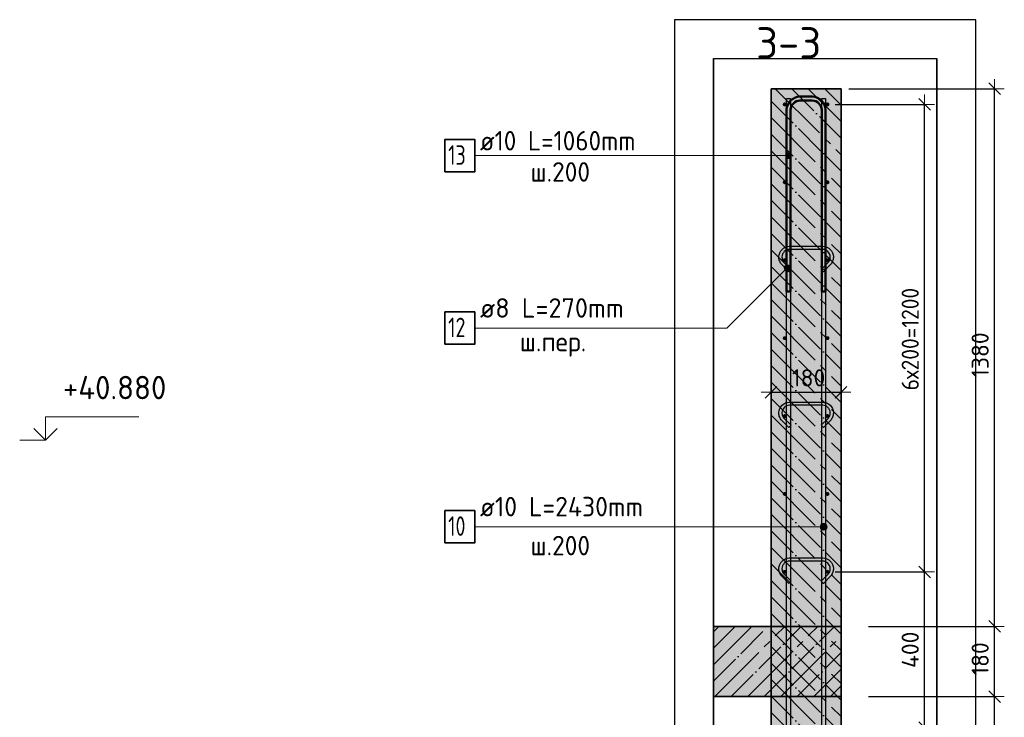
# Model space of a CAD drawing. Header units: millimetres. Extents: x -2995 to 60896, y -2809 to 57831.
# Tile 137 of 169: x 35292 to 37820, y 41441 to 43232. Entities that reach past the tile are written whole.
import ezdxf

# ---------------------------------------------------------------- set-up
doc = ezdxf.new("R2010")
doc.units = ezdxf.units.MM
doc.header["$PDMODE"] = 65
doc.linetypes.add('______11', pattern=[100, 80, -10, 0, -10])
doc.linetypes.add('______5', pattern=[220, 160, -20, 20, -20])
for name, color, linetype, lineweight in [('Standard', 7, 'Continuous', 25), ('Арм.стержн. Арматура края', 96, 'Continuous', 35), ('Арм.стержн. вертикальными 1', 22, 'Continuous', 35), ('Арм.стержн.горизонт. 1', 180, 'Continuous', 35), ('Высотная отметки_ общее', 7, 'Continuous', 13), ('Размерная линия_ общее', 7, 'Continuous', 13)]:
    doc.layers.add(name, color=color, linetype=linetype, lineweight=lineweight)
doc.layers.add('Арм.стержн.Стяжки', color=7, linetype='Continuous', lineweight=35, true_color=0x501e0f)
doc.layers.add('Осевая линия_ общее', color=7, linetype='______5', lineweight=13, true_color=0xa0a0a0)
doc.styles.add('ISOCPEUR', font='ISOCPEUR')
doc.dimstyles.new('DIMSTYLE_5', dxfattribs={"dimtxt": 44, "dimasz": 50, "dimexe": 0, "dimexo": 0, "dimgap": 22, "dimtad": 2, "dimdec": 0, "dimrnd": 5, "dimzin": 12, "dimdsep": 46, "dimtxsty": 'ISOCPEUR', "dimblk1": 'ALL_ML_STRICH', "dimblk2": 'ALL_ML_STRICH', "dimsah": 1, "dimcen": 0, "dimclrd": 7, "dimclre": 256, "dimclrt": 7, "dimadec": 0, "dimazin": 0, "dimtfac": 1, "dimtdec": 0, "dimtix": 1, "dimtmove": 2, "dimatfit": 3, "dimfxl": 0, "dimtzin": 0, "dimlwd": 0, "dimlwe": -3, "dimarcsym": 0})

# ---------------------------------------------------------------- blocks, each defined once
blk = doc.blocks.new('COMPLEX_ELEVATIONDIM_17')
at = {"layer": 'Высотная отметки_ общее', "color": 7, "linetype": 'Continuous', "lineweight": 13, "transparency": 33554687}
for p, q in [((35357.8, 42152.7), (35357.8, 42212.7)), ((35357.8, 42212.7), (35597.8, 42212.7)), ((35357.8, 42152.7), (35327.8, 42182.7)), ((35357.8, 42152.7), (35387.8, 42182.7)), ((35357.8, 42152.7), (35291.7, 42152.7)), ((35357.8, 42152.7), (35357.8, 42152.7)), ((35357.8, 42152.7), (35357.8, 42152.7)), ((35357.8, 42152.7), (35357.8, 42152.7)), ((35357.8, 42152.7), (35357.8, 42152.7))]:
    blk.add_line(p, q, dxfattribs=at)
at = {"layer": 'Высотная отметки_ общее', "color": 7, "linetype": 'Continuous', "lineweight": 13, "transparency": 33554687, "insert": (35402.8, 42257.7), "char_height": 60, "width": 304.516, "attachment_point": 7, "style": 'ISOCPEUR'}
blk.add_mtext('\\W0.96;+40.880', dxfattribs=at)
blk = doc.blocks.new('ALL_ML_STRICH')
at = {"color": 0, "linetype": 'ByBlock', "lineweight": -2}
for p, q in [((-1, 0), (0.5, 0)), ((-0.3, -0.3), (0.3, 0.3)), ((0, -0.5), (0, 0.5))]:
    blk.add_line(p, q, dxfattribs=at)
blk = doc.blocks.new('*D444')
at = {"layer": 'DEFPOINTS', "color": 7, "linetype": 'Continuous', "lineweight": 13, "transparency": 33554687}
for p in [(37220.8, 42285.7), (37220.8, 42275.7), (37400.8, 42284)]:
    blk.add_point(p, dxfattribs=at)
at = {"layer": 'Размерная линия_ общее', "color": 253, "linetype": 'Continuous', "lineweight": -2, "true_color": 0xa0a0a0, "transparency": 33554687}
for p, q in [((37220.8, 42275.7), (37220.8, 42275.7)), ((37400.8, 42275.7), (37400.8, 42275.7))]:
    blk.add_line(p, q, dxfattribs=at)
at = {"layer": 'Размерная линия_ общее', "color": 7, "linetype": 'Continuous', "lineweight": -2, "transparency": 33554687}
blk.add_line((37220.8, 42275.7), (37400.8, 42275.7), dxfattribs=at)
at = {"layer": 'Размерная линия_ общее', "color": 7, "linetype": 'Continuous', "lineweight": 13, "transparency": 33554687, "xscale": 50, "yscale": 50, "zscale": 50, "rotation": 180}
blk.add_blockref('ALL_ML_STRICH', (37220.8, 42275.7), dxfattribs=at)
at = {"layer": 'Размерная линия_ общее', "color": 7, "linetype": 'Continuous', "lineweight": 13, "transparency": 33554687, "xscale": 50, "yscale": 50, "zscale": 50}
blk.add_blockref('ALL_ML_STRICH', (37400.8, 42275.7), dxfattribs=at)
at = {"layer": 'Размерная линия_ общее', "color": 7, "linetype": 'Continuous', "lineweight": 13, "transparency": 33554687, "insert": (37317.4, 42312.7), "char_height": 44, "width": 132, "attachment_point": 5, "style": 'ISOCPEUR'}
blk.add_mtext('\\A1;{180}', dxfattribs=at)
blk = doc.blocks.new('*D449')
at = {"layer": 'DEFPOINTS', "color": 7, "linetype": 'Continuous', "lineweight": 13, "transparency": 33554687}
for p in [(37365.8, 41814.6), (37365.8, 41414.6), (37615.2, 41414.6)]:
    blk.add_point(p, dxfattribs=at)
at = {"layer": 'Размерная линия_ общее', "color": 253, "linetype": 'Continuous', "lineweight": -2, "true_color": 0xa0a0a0, "transparency": 33554687}
for p, q in [((37385.8, 41814.6), (37615.2, 41814.6)), ((37385.8, 41414.6), (37615.2, 41414.6))]:
    blk.add_line(p, q, dxfattribs=at)
at = {"layer": 'Размерная линия_ общее', "color": 7, "linetype": 'Continuous', "lineweight": -2, "transparency": 33554687}
blk.add_line((37615.2, 41414.6), (37615.2, 41814.6), dxfattribs=at)
at = {"layer": 'Размерная линия_ общее', "color": 7, "linetype": 'Continuous', "lineweight": 13, "transparency": 33554687, "xscale": 50, "yscale": 50, "zscale": 50}
for p, rotation in [((37615.2, 41814.6), 90), ((37615.2, 41414.6), 270)]:
    blk.add_blockref('ALL_ML_STRICH', p, dxfattribs=dict(at, rotation=rotation))
at = {"layer": 'Размерная линия_ общее', "color": 7, "linetype": 'Continuous', "lineweight": 13, "transparency": 33554687, "insert": (37578.2, 41614.6), "char_height": 44, "width": 132, "attachment_point": 5, "rotation": 90, "style": 'ISOCPEUR'}
blk.add_mtext('\\A1;{400}', dxfattribs=at)
blk = doc.blocks.new('*D450')
at = {"layer": 'DEFPOINTS', "color": 7, "linetype": 'Continuous', "lineweight": 13, "transparency": 33554687}
for p in [(37365.8, 43014.6), (37365.8, 41814.6), (37615.2, 41814.6)]:
    blk.add_point(p, dxfattribs=at)
at = {"layer": 'Размерная линия_ общее', "color": 253, "linetype": 'Continuous', "lineweight": -2, "true_color": 0xa0a0a0, "transparency": 33554687}
for p, q in [((37385.8, 43014.6), (37615.2, 43014.6)), ((37385.8, 41814.6), (37615.2, 41814.6))]:
    blk.add_line(p, q, dxfattribs=at)
at = {"layer": 'Размерная линия_ общее', "color": 7, "linetype": 'Continuous', "lineweight": -2, "transparency": 33554687}
blk.add_line((37615.2, 41814.6), (37615.2, 43014.6), dxfattribs=at)
at = {"layer": 'Размерная линия_ общее', "color": 7, "linetype": 'Continuous', "lineweight": 13, "transparency": 33554687, "xscale": 50, "yscale": 50, "zscale": 50}
for p, rotation in [((37615.2, 43014.6), 90), ((37615.2, 41814.6), 270)]:
    blk.add_blockref('ALL_ML_STRICH', p, dxfattribs=dict(at, rotation=rotation))
at = {"layer": 'Размерная линия_ общее', "color": 7, "linetype": 'Continuous', "lineweight": 13, "transparency": 33554687, "insert": (37556.2, 42280.6), "char_height": 44, "width": 2.2, "attachment_point": 1, "rotation": 90, "line_spacing_factor": 0.60241, "style": 'ISOCPEUR'}
blk.add_mtext('\\W0.91;6х200=1200', dxfattribs=at)
blk = doc.blocks.new('*D451')
at = {"layer": 'DEFPOINTS', "color": 7, "linetype": 'Continuous', "lineweight": 13, "transparency": 33554687}
for p in [(37450.8, 41494.6), (37460.6, 40574.6), (37794.7, 40574.6)]:
    blk.add_point(p, dxfattribs=at)
at = {"layer": 'Размерная линия_ общее', "color": 253, "linetype": 'Continuous', "lineweight": -2, "true_color": 0xa0a0a0, "transparency": 33554687}
for p, q in [((37470.8, 41494.6), (37794.7, 41494.6)), ((37480.6, 40574.6), (37794.7, 40574.6))]:
    blk.add_line(p, q, dxfattribs=at)
at = {"layer": 'Размерная линия_ общее', "color": 7, "linetype": 'Continuous', "lineweight": -2, "transparency": 33554687}
blk.add_line((37794.7, 40574.6), (37794.7, 41494.6), dxfattribs=at)
at = {"layer": 'Размерная линия_ общее', "color": 7, "linetype": 'Continuous', "lineweight": 13, "transparency": 33554687, "xscale": 50, "yscale": 50, "zscale": 50}
for p, rotation in [((37794.7, 41494.6), 90), ((37794.7, 40574.6), 270)]:
    blk.add_blockref('ALL_ML_STRICH', p, dxfattribs=dict(at, rotation=rotation))
at = {"layer": 'Размерная линия_ общее', "color": 7, "linetype": 'Continuous', "lineweight": 13, "transparency": 33554687, "insert": (37757.7, 41036.8), "char_height": 44, "width": 132, "attachment_point": 5, "rotation": 90, "style": 'ISOCPEUR'}
blk.add_mtext('\\A1;{920}', dxfattribs=at)
blk = doc.blocks.new('*D452')
at = {"layer": 'DEFPOINTS', "color": 7, "linetype": 'Continuous', "lineweight": 13, "transparency": 33554687}
for p in [(37450.8, 41674.6), (37450.8, 41494.6), (37794.7, 41494.6)]:
    blk.add_point(p, dxfattribs=at)
at = {"layer": 'Размерная линия_ общее', "color": 253, "linetype": 'Continuous', "lineweight": -2, "true_color": 0xa0a0a0, "transparency": 33554687}
for p, q in [((37470.8, 41674.6), (37794.7, 41674.6)), ((37470.8, 41494.6), (37794.7, 41494.6))]:
    blk.add_line(p, q, dxfattribs=at)
at = {"layer": 'Размерная линия_ общее', "color": 7, "linetype": 'Continuous', "lineweight": -2, "transparency": 33554687}
blk.add_line((37794.7, 41494.6), (37794.7, 41674.6), dxfattribs=at)
at = {"layer": 'Размерная линия_ общее', "color": 7, "linetype": 'Continuous', "lineweight": 13, "transparency": 33554687, "xscale": 50, "yscale": 50, "zscale": 50}
for p, rotation in [((37794.7, 41674.6), 90), ((37794.7, 41494.6), 270)]:
    blk.add_blockref('ALL_ML_STRICH', p, dxfattribs=dict(at, rotation=rotation))
at = {"layer": 'Размерная линия_ общее', "color": 7, "linetype": 'Continuous', "lineweight": 13, "transparency": 33554687, "insert": (37757.7, 41591.2), "char_height": 44, "width": 132, "attachment_point": 5, "rotation": 90, "style": 'ISOCPEUR'}
blk.add_mtext('\\A1;{180}', dxfattribs=at)
blk = doc.blocks.new('*D453')
at = {"layer": 'DEFPOINTS', "color": 7, "linetype": 'Continuous', "lineweight": 13, "transparency": 33554687}
for p in [(37400.8, 43054.6), (37450.8, 41674.6), (37794.7, 41674.6)]:
    blk.add_point(p, dxfattribs=at)
at = {"layer": 'Размерная линия_ общее', "color": 253, "linetype": 'Continuous', "lineweight": -2, "true_color": 0xa0a0a0, "transparency": 33554687}
for p, q in [((37420.8, 43054.6), (37794.7, 43054.6)), ((37470.8, 41674.6), (37794.7, 41674.6))]:
    blk.add_line(p, q, dxfattribs=at)
at = {"layer": 'Размерная линия_ общее', "color": 7, "linetype": 'Continuous', "lineweight": -2, "transparency": 33554687}
blk.add_line((37794.7, 41674.6), (37794.7, 43054.6), dxfattribs=at)
at = {"layer": 'Размерная линия_ общее', "color": 7, "linetype": 'Continuous', "lineweight": 13, "transparency": 33554687, "xscale": 50, "yscale": 50, "zscale": 50}
for p, rotation in [((37794.7, 43054.6), 90), ((37794.7, 41674.6), 270)]:
    blk.add_blockref('ALL_ML_STRICH', p, dxfattribs=dict(at, rotation=rotation))
at = {"layer": 'Размерная линия_ общее', "color": 7, "linetype": 'Continuous', "lineweight": 13, "transparency": 33554687, "insert": (37757.7, 42371.2), "char_height": 44, "width": 176, "attachment_point": 5, "rotation": 90, "style": 'ISOCPEUR'}
blk.add_mtext('\\A1;{1380}', dxfattribs=at)

msp = doc.modelspace()

# ---------------------------------------------------------------- hatches: boundary and pattern name
at = {"linetype": 'Continuous', "lineweight": -3, "transparency": 33554687}
msp.add_hatch(color=9, dxfattribs=at).paths.add_polyline_path([(37400.8, 41494.6), (37400.8, 41674.6), (37072.8, 41674.6), (37072.8, 41494.6)])
at = {"layer": 'Арм.стержн. Арматура края', "linetype": 'Continuous', "lineweight": 13, "transparency": 33554687}
for points in [[(37259.4, 42879.2), (37259.4, 42886.7), (37258.3, 42883)], [(37259.4, 42886.7), (37262.1, 42876.5), (37262.1, 42889.4)], [(37259.4, 42886.7), (37259.4, 42879.2), (37262.1, 42876.5)], [(37262.1, 42889.4), (37265.8, 42875.5), (37265.8, 42890.5)], [(37262.1, 42889.4), (37262.1, 42876.5), (37265.8, 42875.5)], [(37265.8, 42890.5), (37265.8, 42875.5), (37269.6, 42876.5)], [(37265.8, 42890.5), (37269.6, 42876.5), (37269.6, 42889.4)], [(37269.6, 42889.4), (37269.6, 42876.5), (37272.3, 42879.2)], [(37269.6, 42889.4), (37272.3, 42879.2), (37272.3, 42886.7)], [(37272.3, 42886.7), (37272.3, 42879.2), (37273.3, 42883)]]:
    msp.add_hatch(color=7, dxfattribs=at).paths.add_polyline_path(points)
at = {"layer": 'Арм.стержн. вертикальными 1', "linetype": 'Continuous', "lineweight": 13, "transparency": 33554687}
for points in [[(37348.1, 41926), (37348.1, 41935), (37346.8, 41930.5)], [(37348.1, 41935), (37351.3, 41922.7), (37351.3, 41938.2)], [(37348.1, 41935), (37348.1, 41926), (37351.3, 41922.7)], [(37351.3, 41938.2), (37355.8, 41921.5), (37355.8, 41939.5)], [(37351.3, 41938.2), (37351.3, 41922.7), (37355.8, 41921.5)], [(37355.8, 41939.5), (37355.8, 41921.5), (37360.3, 41922.7)], [(37355.8, 41939.5), (37360.3, 41922.7), (37360.3, 41938.2)], [(37360.3, 41938.2), (37360.3, 41922.7), (37363.6, 41926)], [(37360.3, 41938.2), (37363.6, 41926), (37363.6, 41935)], [(37363.6, 41935), (37363.6, 41926), (37364.8, 41930.5)]]:
    msp.add_hatch(color=7, dxfattribs=at).paths.add_polyline_path(points)
at = {"layer": 'Арм.стержн.горизонт. 1', "linetype": 'Continuous', "lineweight": 50, "transparency": 33554687}
for points in [[(37260.8, 43014.6), (37260.5, 43016.6), (37259.4, 43018.2), (37257.8, 43019.3), (37255.9, 43019.6), (37253.9, 43019.3), (37252.3, 43018.2), (37251.2, 43016.6), (37250.9, 43014.6), (37251.2, 43012.7), (37252.3, 43011.1), (37253.9, 43010), (37255.9, 43009.6), (37257.8, 43010), (37259.4, 43011.1), (37260.5, 43012.7)], [(37370.8, 43014.6), (37370.5, 43016.6), (37369.4, 43018.2), (37367.8, 43019.3), (37365.8, 43019.6), (37363.9, 43019.3), (37362.3, 43018.2), (37361.2, 43016.6), (37360.8, 43014.6), (37361.2, 43012.7), (37362.3, 43011.1), (37363.9, 43010), (37365.8, 43009.6), (37367.8, 43010), (37369.4, 43011.1), (37370.5, 43012.7)], [(37260.8, 42814.6), (37260.5, 42816.6), (37259.4, 42818.2), (37257.8, 42819.3), (37255.9, 42819.6), (37253.9, 42819.3), (37252.3, 42818.2), (37251.2, 42816.6), (37250.9, 42814.6), (37251.2, 42812.7), (37252.3, 42811.1), (37253.9, 42810), (37255.9, 42809.6), (37257.8, 42810), (37259.4, 42811.1), (37260.5, 42812.7)], [(37370.8, 42814.6), (37370.5, 42816.6), (37369.4, 42818.2), (37367.8, 42819.3), (37365.8, 42819.6), (37363.9, 42819.3), (37362.3, 42818.2), (37361.2, 42816.6), (37360.8, 42814.6), (37361.2, 42812.7), (37362.3, 42811.1), (37363.9, 42810), (37365.8, 42809.6), (37367.8, 42810), (37369.4, 42811.1), (37370.5, 42812.7)], [(37260.8, 42614.6), (37260.5, 42616.6), (37259.4, 42618.2), (37257.8, 42619.3), (37255.9, 42619.6), (37253.9, 42619.3), (37252.3, 42618.2), (37251.2, 42616.6), (37250.9, 42614.6), (37251.2, 42612.7), (37252.3, 42611.1), (37253.9, 42610), (37255.9, 42609.6), (37257.8, 42610), (37259.4, 42611.1), (37260.5, 42612.7)], [(37370.8, 42614.6), (37370.5, 42616.6), (37369.4, 42618.2), (37367.8, 42619.3), (37365.8, 42619.6), (37363.9, 42619.3), (37362.3, 42618.2), (37361.2, 42616.6), (37360.8, 42614.6), (37361.2, 42612.7), (37362.3, 42611.1), (37363.9, 42610), (37365.8, 42609.6), (37367.8, 42610), (37369.4, 42611.1), (37370.5, 42612.7)], [(37260.8, 42414.6), (37260.5, 42416.6), (37259.4, 42418.2), (37257.8, 42419.3), (37255.9, 42419.6), (37253.9, 42419.3), (37252.3, 42418.2), (37251.2, 42416.6), (37250.9, 42414.6), (37251.2, 42412.7), (37252.3, 42411.1), (37253.9, 42410), (37255.9, 42409.6), (37257.8, 42410), (37259.4, 42411.1), (37260.5, 42412.7)], [(37370.8, 42414.6), (37370.5, 42416.6), (37369.4, 42418.2), (37367.8, 42419.3), (37365.8, 42419.6), (37363.9, 42419.3), (37362.3, 42418.2), (37361.2, 42416.6), (37360.8, 42414.6), (37361.2, 42412.7), (37362.3, 42411.1), (37363.9, 42410), (37365.8, 42409.6), (37367.8, 42410), (37369.4, 42411.1), (37370.5, 42412.7)], [(37260.8, 42214.6), (37260.5, 42216.6), (37259.4, 42218.2), (37257.8, 42219.3), (37255.9, 42219.6), (37253.9, 42219.3), (37252.3, 42218.2), (37251.2, 42216.6), (37250.9, 42214.6), (37251.2, 42212.7), (37252.3, 42211.1), (37253.9, 42210), (37255.9, 42209.6), (37257.8, 42210), (37259.4, 42211.1), (37260.5, 42212.7)], [(37370.8, 42214.6), (37370.5, 42216.6), (37369.4, 42218.2), (37367.8, 42219.3), (37365.8, 42219.6), (37363.9, 42219.3), (37362.3, 42218.2), (37361.2, 42216.6), (37360.8, 42214.6), (37361.2, 42212.7), (37362.3, 42211.1), (37363.9, 42210), (37365.8, 42209.6), (37367.8, 42210), (37369.4, 42211.1), (37370.5, 42212.7)], [(37260.8, 42014.6), (37260.5, 42016.6), (37259.4, 42018.2), (37257.8, 42019.3), (37255.9, 42019.6), (37253.9, 42019.3), (37252.3, 42018.2), (37251.2, 42016.6), (37250.9, 42014.6), (37251.2, 42012.7), (37252.3, 42011.1), (37253.9, 42010), (37255.9, 42009.6), (37257.8, 42010), (37259.4, 42011.1), (37260.5, 42012.7)], [(37370.8, 42014.6), (37370.5, 42016.6), (37369.4, 42018.2), (37367.8, 42019.3), (37365.8, 42019.6), (37363.9, 42019.3), (37362.3, 42018.2), (37361.2, 42016.6), (37360.8, 42014.6), (37361.2, 42012.7), (37362.3, 42011.1), (37363.9, 42010), (37365.8, 42009.6), (37367.8, 42010), (37369.4, 42011.1), (37370.5, 42012.7)], [(37260.8, 41814.6), (37260.5, 41816.6), (37259.4, 41818.2), (37257.8, 41819.3), (37255.9, 41819.6), (37253.9, 41819.3), (37252.3, 41818.2), (37251.2, 41816.6), (37250.9, 41814.6), (37251.2, 41812.7), (37252.3, 41811.1), (37253.9, 41810), (37255.9, 41809.6), (37257.8, 41810), (37259.4, 41811.1), (37260.5, 41812.7)], [(37370.8, 41814.6), (37370.5, 41816.6), (37369.4, 41818.2), (37367.8, 41819.3), (37365.8, 41819.6), (37363.9, 41819.3), (37362.3, 41818.2), (37361.2, 41816.6), (37360.8, 41814.6), (37361.2, 41812.7), (37362.3, 41811.1), (37363.9, 41810), (37365.8, 41809.6), (37367.8, 41810), (37369.4, 41811.1), (37370.5, 41812.7)]]:
    msp.add_hatch(color=4, dxfattribs=at).paths.add_polyline_path(points)
at = {"layer": 'Арм.стержн.Стяжки', "linetype": 'Continuous', "lineweight": 13, "transparency": 33554687}
for points in [[(37255.1, 42597), (37267.6, 42589.8), (37257, 42600.4)], [(37257, 42600.4), (37269.5, 42593.2), (37260.4, 42602.3)], [(37257, 42600.4), (37267.6, 42589.8), (37269.5, 42593.2)], [(37260.4, 42602.3), (37269.5, 42593.2), (37269.5, 42597)], [(37260.4, 42602.3), (37269.5, 42597), (37264.2, 42602.3)], [(37264.2, 42602.3), (37269.5, 42597), (37267.6, 42600.4)], [(37255.1, 42593.2), (37264.2, 42587.9), (37255.1, 42597)], [(37255.1, 42597), (37264.2, 42587.9), (37267.6, 42589.8)], [(37260.4, 42587.9), (37255.1, 42593.2), (37257, 42589.8)], [(37255.1, 42593.2), (37260.4, 42587.9), (37264.2, 42587.9)]]:
    msp.add_hatch(color=7, dxfattribs=at).paths.add_polyline_path(points)
at = {"layer": 'Размерная линия_ общее', "linetype": 'Continuous', "lineweight": -3, "transparency": 33554687}
msp.add_hatch(color=7, dxfattribs=at).paths.add_polyline_path([(37400.8, 43054.6), (37220.8, 43054.6), (37220.8, 40574.6), (37400.8, 40574.6)])

# ---------------------------------------------------------------- linework, layer by layer
at = {"color": 7, "linetype": 'Continuous', "lineweight": 25, "transparency": 33554687}
msp.add_line((37072.8, 41724.6), (37072.8, 41444.6), dxfattribs=at)
at = {"color": 253, "linetype": '______11', "lineweight": -3, "true_color": 0xababab, "transparency": 33554687}
for p, q in [((37072.8, 41618.6), (37128.8, 41674.6)), ((37072.8, 41533.8), (37213.6, 41674.6)), ((37118.5, 41494.6), (37298.5, 41674.6)), ((37203.4, 41494.6), (37383.4, 41674.6)), ((37288.2, 41494.6), (37400.8, 41607.3)), ((37373.1, 41494.6), (37400.8, 41522.4))]:
    msp.add_line(p, q, dxfattribs=at)
at = {"color": 253, "linetype": '______5', "lineweight": -3, "true_color": 0xababab, "transparency": 33554687}
for p, q in [((37072.8, 41661.1), (37086.4, 41674.6)), ((37072.8, 41576.2), (37171.2, 41674.6)), ((37076.1, 41494.6), (37256.1, 41674.6)), ((37160.9, 41494.6), (37340.9, 41674.6)), ((37245.8, 41494.6), (37400.8, 41649.7)), ((37330.6, 41494.6), (37400.8, 41564.9))]:
    msp.add_line(p, q, dxfattribs=at)
at = {"color": 7, "linetype": 'Continuous', "lineweight": 35, "transparency": 33554687}
for p, q in [((37400.8, 41674.6), (37072.8, 41674.6)), ((37400.8, 41494.6), (37400.8, 41674.6)), ((37072.8, 41494.6), (37400.8, 41494.6))]:
    msp.add_line(p, q, dxfattribs=at)
at = {"layer": 'Standard', "color": 52, "linetype": 'Continuous', "lineweight": -3, "transparency": 33554687}
for p, q in [((37072.8, 43132), (37646.5, 43132)), ((37072.8, 43132), (37646.5, 43132)), ((37072.8, 40242.3), (37072.8, 43132)), ((37072.8, 43132), (37072.8, 40242.3)), ((37646.5, 40242.3), (37646.5, 43132)), ((37646.5, 43132), (37646.5, 40242.3))]:
    msp.add_line(p, q, dxfattribs=at)
at = {"layer": 'Standard', "color": 7, "linetype": 'Continuous', "lineweight": 25, "transparency": 33554687}
msp.add_lwpolyline([(36972.8, 40142.3), (37746.5, 40142.3), (37746.5, 43232), (36972.8, 43232), (36972.8, 40142.3)], dxfattribs=at)
at = {"layer": 'Арм.стержн. Арматура края', "color": 7, "linetype": 'Continuous', "lineweight": 13, "transparency": 33554687}
for p, q in [((36460.1, 42883), (37182.6, 42883)), ((37182.6, 42883), (37265.8, 42883)), ((37258.3, 42883), (37258.3, 42883)), ((37265.8, 42890.5), (37265.8, 42890.5)), ((37265.8, 42875.5), (37265.8, 42875.5)), ((37273.3, 42883), (37273.3, 42883))]:
    msp.add_line(p, q, dxfattribs=at)
at = {"layer": 'Арм.стержн. Арматура края', "color": 4, "linetype": 'Continuous', "lineweight": 50, "transparency": 33554687}
msp.add_lwpolyline([(37350.8, 42534.6), (37350.8, 43000.6), (37350.2, 43005.1), (37348.7, 43009.7), (37346.4, 43013.9), (37343.5, 43017.3), (37340.1, 43020.2), (37335.9, 43022.5), (37331.3, 43024), (37326.8, 43024.6), (37294.9, 43024.6), (37290.4, 43024), (37285.8, 43022.5), (37281.6, 43020.2), (37278.2, 43017.3), (37275.3, 43013.9), (37273, 43009.7), (37271.5, 43005.1), (37270.8, 43000.6), (37270.8, 42534.6), (37260.8, 42534.6), (37260.8, 43001.3), (37261.7, 43007.4), (37263.8, 43013.7), (37267.1, 43019.6), (37271.1, 43024.4), (37275.9, 43028.4), (37281.7, 43031.7), (37288.1, 43033.8), (37294.2, 43034.6), (37327.5, 43034.6), (37333.6, 43033.8), (37340, 43031.7), (37345.8, 43028.4), (37350.6, 43024.4), (37354.6, 43019.6), (37357.9, 43013.7), (37360, 43007.4), (37360.8, 43001.3), (37360.8, 42534.6), (37350.8, 42534.6)], dxfattribs=at)
at = {"layer": 'Арм.стержн. Арматура края', "color": 7, "linetype": 'Continuous', "lineweight": 35, "transparency": 33554687}
msp.add_lwpolyline([(36383.5, 42841.3), (36460.1, 42841.3), (36460.1, 42924.6), (36383.5, 42924.6), (36383.5, 42841.3)], dxfattribs=at)
at = {"layer": 'Арм.стержн. Арматура края', "color": 7, "linetype": 'Continuous', "lineweight": 13, "transparency": 33554687}
msp.add_circle((37265.8, 42883), 7.5, dxfattribs=at)
at = {"layer": 'Арм.стержн. вертикальными 1', "color": 7, "linetype": 'Continuous', "lineweight": 13, "transparency": 33554687}
for p, q in [((36460.1, 41930.5), (37182.6, 41930.5)), ((37182.6, 41930.5), (37355.8, 41930.5)), ((37346.8, 41930.5), (37346.8, 41930.5)), ((37355.8, 41939.5), (37355.8, 41939.5)), ((37355.8, 41921.5), (37355.8, 41921.5)), ((37364.8, 41930.5), (37364.8, 41930.5))]:
    msp.add_line(p, q, dxfattribs=at)
at = {"layer": 'Арм.стержн. вертикальными 1', "color": 4, "linetype": 'Continuous', "lineweight": 25, "transparency": 33554687}
for points in [[(37260.8, 40599.6), (37260.8, 43029.6), (37270.8, 43029.6), (37270.8, 40599.6), (37260.8, 40599.6)], [(37350.8, 40599.6), (37350.8, 43029.6), (37360.8, 43029.6), (37360.8, 40599.6), (37350.8, 40599.6)]]:
    msp.add_lwpolyline(points, dxfattribs=at)
at = {"layer": 'Арм.стержн. вертикальными 1', "color": 7, "linetype": 'Continuous', "lineweight": 35, "transparency": 33554687}
msp.add_lwpolyline([(36383.5, 41888.8), (36460.1, 41888.8), (36460.1, 41972.1), (36383.5, 41972.1), (36383.5, 41888.8)], dxfattribs=at)
at = {"layer": 'Арм.стержн. вертикальными 1', "color": 7, "linetype": 'Continuous', "lineweight": 13, "transparency": 33554687}
msp.add_circle((37355.8, 41930.5), 9, dxfattribs=at)
at = {"layer": 'Арм.стержн.Стяжки', "color": 7, "linetype": 'Continuous', "lineweight": 13, "transparency": 33554687}
for p, q in [((37257, 42600.4), (37257, 42600.4)), ((37267.6, 42600.4), (37267.6, 42600.4)), ((37107.6, 42440.5), (37262.3, 42595.1)), ((37257, 42589.8), (37257, 42589.8)), ((37267.6, 42589.8), (37267.6, 42589.8)), ((36460.1, 42440.5), (37107.6, 42440.5))]:
    msp.add_line(p, q, dxfattribs=at)
at = {"layer": 'Арм.стержн.Стяжки', "color": 40, "linetype": 'Continuous', "lineweight": 25, "transparency": 33554687}
for points in [[(37349.4, 42590.8), (37367.3, 42608.6), (37368.5, 42610.1), (37369.6, 42611.6), (37370.6, 42613.2), (37371.4, 42614.9), (37372, 42616.6), (37372.4, 42618.4), (37372.7, 42620.2), (37372.9, 42622.1), (37372.9, 42623.3), (37372.4, 42626.9), (37371.2, 42630.6), (37369.3, 42633.9), (37367, 42636.6), (37364.3, 42638.9), (37360.9, 42640.8), (37357.3, 42642), (37353.6, 42642.5), (37268.1, 42642.5), (37264.5, 42642), (37260.8, 42640.8), (37257.5, 42638.9), (37254.7, 42636.6), (37252.5, 42633.9), (37250.6, 42630.6), (37249.4, 42626.9), (37248.9, 42623.3), (37248.9, 42622.1), (37249, 42620.2), (37249.3, 42618.4), (37249.8, 42616.6), (37250.4, 42614.9), (37251.2, 42613.2), (37252.1, 42611.6), (37253.2, 42610.1), (37254.5, 42608.6), (37272.3, 42590.8), (37266.7, 42585.1), (37248.6, 42603.2), (37247, 42605.1), (37245.4, 42607.2), (37244.1, 42609.5), (37243, 42611.8), (37242.1, 42614.2), (37241.5, 42616.7), (37241.1, 42619.3), (37240.9, 42621.8), (37240.9, 42623.8), (37241.6, 42628.7), (37243.2, 42633.8), (37245.8, 42638.5), (37249.1, 42642.3), (37252.9, 42645.5), (37257.6, 42648.2), (37262.7, 42649.8), (37267.6, 42650.5), (37354.2, 42650.5), (37359.1, 42649.8), (37364.2, 42648.2), (37368.8, 42645.5), (37372.7, 42642.3), (37375.9, 42638.5), (37378.5, 42633.8), (37380.2, 42628.7), (37380.9, 42623.8), (37380.9, 42621.8), (37380.7, 42619.3), (37380.3, 42616.7), (37379.6, 42614.2), (37378.7, 42611.8), (37377.7, 42609.5), (37376.3, 42607.2), (37374.8, 42605.1), (37373.1, 42603.2), (37355.1, 42585.1), (37349.4, 42590.8)], [(37349.4, 42190.8), (37367.3, 42208.6), (37368.5, 42210.1), (37369.6, 42211.6), (37370.6, 42213.2), (37371.4, 42214.9), (37372, 42216.6), (37372.4, 42218.4), (37372.7, 42220.2), (37372.9, 42222.1), (37372.9, 42223.3), (37372.4, 42226.9), (37371.2, 42230.6), (37369.3, 42233.9), (37367, 42236.6), (37364.3, 42238.9), (37360.9, 42240.8), (37357.3, 42242), (37353.6, 42242.5), (37268.1, 42242.5), (37264.5, 42242), (37260.8, 42240.8), (37257.5, 42238.9), (37254.7, 42236.6), (37252.5, 42233.9), (37250.6, 42230.6), (37249.4, 42226.9), (37248.9, 42223.3), (37248.9, 42222.1), (37249, 42220.2), (37249.3, 42218.4), (37249.8, 42216.6), (37250.4, 42214.9), (37251.2, 42213.2), (37252.1, 42211.6), (37253.2, 42210.1), (37254.5, 42208.6), (37272.3, 42190.8), (37266.7, 42185.1), (37248.6, 42203.2), (37247, 42205.1), (37245.4, 42207.2), (37244.1, 42209.5), (37243, 42211.8), (37242.1, 42214.2), (37241.5, 42216.7), (37241.1, 42219.3), (37240.9, 42221.8), (37240.9, 42223.8), (37241.6, 42228.7), (37243.2, 42233.8), (37245.8, 42238.5), (37249.1, 42242.3), (37252.9, 42245.5), (37257.6, 42248.2), (37262.7, 42249.8), (37267.6, 42250.5), (37354.2, 42250.5), (37359.1, 42249.8), (37364.2, 42248.2), (37368.8, 42245.5), (37372.7, 42242.3), (37375.9, 42238.5), (37378.5, 42233.8), (37380.2, 42228.7), (37380.9, 42223.8), (37380.9, 42221.8), (37380.7, 42219.3), (37380.3, 42216.7), (37379.6, 42214.2), (37378.7, 42211.8), (37377.7, 42209.5), (37376.3, 42207.2), (37374.8, 42205.1), (37373.1, 42203.2), (37355.1, 42185.1), (37349.4, 42190.8)], [(37349.4, 41790.8), (37367.3, 41808.6), (37368.5, 41810.1), (37369.6, 41811.6), (37370.6, 41813.2), (37371.4, 41814.9), (37372, 41816.6), (37372.4, 41818.4), (37372.7, 41820.2), (37372.9, 41822.1), (37372.9, 41823.3), (37372.4, 41826.9), (37371.2, 41830.6), (37369.3, 41833.9), (37367, 41836.6), (37364.3, 41838.9), (37360.9, 41840.8), (37357.3, 41842), (37353.6, 41842.5), (37268.1, 41842.5), (37264.5, 41842), (37260.8, 41840.8), (37257.5, 41838.9), (37254.7, 41836.6), (37252.5, 41833.9), (37250.6, 41830.6), (37249.4, 41826.9), (37248.9, 41823.3), (37248.9, 41822.1), (37249, 41820.2), (37249.3, 41818.4), (37249.8, 41816.6), (37250.4, 41814.9), (37251.2, 41813.2), (37252.1, 41811.6), (37253.2, 41810.1), (37254.5, 41808.6), (37272.3, 41790.8), (37266.7, 41785.1), (37248.6, 41803.2), (37247, 41805.1), (37245.4, 41807.2), (37244.1, 41809.5), (37243, 41811.8), (37242.1, 41814.2), (37241.5, 41816.7), (37241.1, 41819.3), (37240.9, 41821.8), (37240.9, 41823.8), (37241.6, 41828.7), (37243.2, 41833.8), (37245.8, 41838.5), (37249.1, 41842.3), (37252.9, 41845.5), (37257.6, 41848.2), (37262.7, 41849.8), (37267.6, 41850.5), (37354.2, 41850.5), (37359.1, 41849.8), (37364.2, 41848.2), (37368.8, 41845.5), (37372.7, 41842.3), (37375.9, 41838.5), (37378.5, 41833.8), (37380.2, 41828.7), (37380.9, 41823.8), (37380.9, 41821.8), (37380.7, 41819.3), (37380.3, 41816.7), (37379.6, 41814.2), (37378.7, 41811.8), (37377.7, 41809.5), (37376.3, 41807.2), (37374.8, 41805.1), (37373.1, 41803.2), (37355.1, 41785.1), (37349.4, 41790.8)]]:
    msp.add_lwpolyline(points, dxfattribs=at)
at = {"layer": 'Арм.стержн.Стяжки', "color": 7, "linetype": 'Continuous', "lineweight": 35, "transparency": 33554687}
msp.add_lwpolyline([(36383.5, 42398.8), (36460.1, 42398.8), (36460.1, 42482.1), (36383.5, 42482.1), (36383.5, 42398.8)], dxfattribs=at)
at = {"layer": 'Арм.стержн.Стяжки', "color": 7, "linetype": 'Continuous', "lineweight": 13, "transparency": 33554687}
msp.add_circle((37262.3, 42595.1), 7.5, dxfattribs=at)
at = {"layer": 'Осевая линия_ общее', "color": 7, "linetype": 'Continuous', "lineweight": 13, "transparency": 33554687}
msp.add_line((37265.8, 41930.5), (36575.8, 41930.5), dxfattribs=at)
at = {"layer": 'Размерная линия_ общее', "color": 7, "linetype": 'Continuous', "lineweight": 35, "transparency": 33554687}
for p, q in [((37220.8, 43054.6), (37220.8, 40574.6)), ((37400.8, 43054.6), (37220.8, 43054.6)), ((37400.8, 40574.6), (37400.8, 43054.6))]:
    msp.add_line(p, q, dxfattribs=at)
at = {"layer": 'Размерная линия_ общее', "color": 253, "linetype": '______5', "lineweight": -3, "true_color": 0xababab, "transparency": 33554687}
for p, q in [((37231.7, 43054.6), (37400.8, 42885.5)), ((37316.5, 43054.6), (37400.8, 42970.3)), ((37220.8, 42980.6), (37400.8, 42800.6)), ((37220.8, 42895.8), (37400.8, 42715.8)), ((37220.8, 42810.9), (37400.8, 42630.9)), ((37220.8, 42726.1), (37400.8, 42546.1)), ((37220.8, 42641.2), (37400.8, 42461.2)), ((37220.8, 42556.4), (37400.8, 42376.4)), ((37220.8, 42471.5), (37400.8, 42291.5)), ((37220.8, 42386.7), (37400.8, 42206.7)), ((37220.8, 42301.8), (37400.8, 42121.8)), ((37220.8, 42217), (37400.8, 42037)), ((37220.8, 42132.1), (37400.8, 41952.1)), ((37220.8, 42047.2), (37400.8, 41867.2)), ((37220.8, 41962.4), (37400.8, 41782.4)), ((37220.8, 41877.5), (37400.8, 41697.5)), ((37220.8, 41792.7), (37400.8, 41612.7)), ((37220.8, 41707.8), (37400.8, 41527.8)), ((37220.8, 41623), (37400.8, 41443)), ((37220.8, 41538.1), (37400.8, 41358.1)), ((37220.8, 41453.3), (37400.8, 41273.3))]:
    msp.add_line(p, q, dxfattribs=at)
at = {"layer": 'Размерная линия_ общее', "color": 253, "linetype": '______11', "lineweight": -3, "true_color": 0xababab, "transparency": 33554687}
for p, q in [((37274.1, 43054.6), (37400.8, 42927.9)), ((37359, 43054.6), (37400.8, 43012.8)), ((37220.8, 43023.1), (37400.8, 42843.1)), ((37220.8, 42938.2), (37400.8, 42758.2)), ((37220.8, 42853.3), (37400.8, 42673.3)), ((37220.8, 42768.5), (37400.8, 42588.5)), ((37220.8, 42683.6), (37400.8, 42503.6)), ((37220.8, 42598.8), (37400.8, 42418.8)), ((37220.8, 42513.9), (37400.8, 42333.9)), ((37220.8, 42429.1), (37400.8, 42249.1)), ((37220.8, 42344.2), (37400.8, 42164.2)), ((37220.8, 42259.4), (37400.8, 42079.4)), ((37220.8, 42174.5), (37400.8, 41994.5)), ((37220.8, 42089.7), (37400.8, 41909.7)), ((37220.8, 42004.8), (37400.8, 41824.8)), ((37220.8, 41920), (37400.8, 41740)), ((37220.8, 41835.1), (37400.8, 41655.1)), ((37220.8, 41750.3), (37400.8, 41570.3)), ((37220.8, 41665.4), (37400.8, 41485.4)), ((37220.8, 41580.6), (37400.8, 41400.6)), ((37220.8, 41495.7), (37400.8, 41315.7))]:
    msp.add_line(p, q, dxfattribs=at)

# ---------------------------------------------------------------- block references
at = {"layer": 'Высотная отметки_ общее', "color": 7, "linetype": 'Continuous', "lineweight": 13, "transparency": 33554687}
msp.add_blockref('COMPLEX_ELEVATIONDIM_17', (0, 0), dxfattribs=at)

# ---------------------------------------------------------------- texts
at = {"layer": 'Standard', "color": 7, "linetype": 'Continuous', "lineweight": 13, "transparency": 33554687, "insert": (37182.5, 43172.7), "char_height": 80, "width": 204.522, "attachment_point": 4, "style": 'ISOCPEUR'}
msp.add_mtext('\\A1;{\\fISOCPEUR|i0|b0;\\H80.000000;\\W1.000000;\\C7;3-3}\\P', dxfattribs=at)
at = {"layer": 'Арм.стержн. Арматура края', "color": 7, "linetype": 'Continuous', "lineweight": 25, "transparency": 33554687, "char_height": 50, "attachment_point": 7, "style": 'ISOCPEUR'}
for s, insert, width in [('\\W0.94;ø10 L=1060mm ', (36473.5, 42896.3), 478.268), ('\\W0.75;13', (36391.8, 42859.6), 78.713), ('\\W0.95;ш.200 ', (36603.5, 42816.3), 218.666)]:
    msp.add_mtext(s, dxfattribs=dict(at, insert=insert, width=width))
at = {"layer": 'Арм.стержн. вертикальными 1', "color": 7, "linetype": 'Continuous', "lineweight": 25, "transparency": 33554687, "char_height": 50, "attachment_point": 7, "style": 'ISOCPEUR'}
for s, insert, width in [('\\W0.96;ø10 L=2430mm ', (36473.5, 41957.1), 493.775), ('\\W0.75;10', (36391.8, 41907.1), 78.713), ('\\W0.95;ш.200 ', (36603.5, 41857.1), 218.666)]:
    msp.add_mtext(s, dxfattribs=dict(at, insert=insert, width=width))
at = {"layer": 'Арм.стержн.Стяжки', "color": 7, "linetype": 'Continuous', "lineweight": 25, "transparency": 33554687, "char_height": 50, "attachment_point": 7, "style": 'ISOCPEUR'}
for s, insert, width in [('\\W0.98;ø8 L=270mm ', (36473.5, 42467.1), 429.211), ('\\W0.75;12', (36391.8, 42417.1), 78.713), ('\\W0.95;ш.пер. ', (36576, 42367.1), 233.729)]:
    msp.add_mtext(s, dxfattribs=dict(at, insert=insert, width=width))

# ---------------------------------------------------------------- dimensions: what is measured, and where the dimension line sits
at = {"layer": 'Размерная линия_ общее', "color": 7, "linetype": 'Continuous', "lineweight": 13, "transparency": 33554687}
for base, p1, p2, picture, middle in [((37794.7, 43054.6), (37470.8, 41674.6), (37420.8, 43054.6), '*D453', (37757.7, 42371.2)), ((37615.2, 41814.6), (37385.8, 41414.6), (37385.8, 41814.6), '*D449', (37578.2, 41614.6)), ((37794.7, 41674.6), (37470.8, 41494.6), (37470.8, 41674.6), '*D452', (37757.7, 41591.2)), ((37794.7, 41494.6), (37480.6, 40574.6), (37470.8, 41494.6), '*D451', (37757.7, 41036.8))]:
    dim = msp.add_linear_dim(base=base, p1=p1, p2=p2, angle=90, dimstyle='DIMSTYLE_5', override={"dimpost": '<>', "dimclrd": 7, "dimclre": 253, "dimclrt": 7, "dimlwd": 0, "dimlwe": 65533}, dxfattribs=at)
    dim.commit()
    dim.dimension.update_dxf_attribs({"geometry": picture, "text_midpoint": middle, "dimtype": 160})
dim = msp.add_linear_dim(base=(37615.2, 43014.6), p1=(37385.8, 41814.6), p2=(37385.8, 43014.6), angle=90, text='\\W0.91;6х200=1200', dimstyle='DIMSTYLE_5', override={"dimpost": '<>', "dimclrd": 7, "dimclre": 253, "dimclrt": 7, "dimlwd": 0, "dimlwe": 65533}, dxfattribs=at)
dim.commit()
dim.dimension.update_dxf_attribs({"geometry": '*D450', "text_midpoint": (37593.2, 42414.6), "dimtype": 160})
dim = msp.add_linear_dim(base=(37400.8, 42275.7), p1=(37220.8, 42275.7), p2=(37400.8, 42275.7), dimstyle='DIMSTYLE_5', override={"dimpost": '<>', "dimclrd": 7, "dimclre": 253, "dimclrt": 7, "dimlwd": 0, "dimlwe": 65533}, dxfattribs=at)
dim.commit()
dim.dimension.update_dxf_attribs({"geometry": '*D444', "text_midpoint": (37317.4, 42312.7), "dimtype": 160})

doc.saveas('drawing.dxf')
